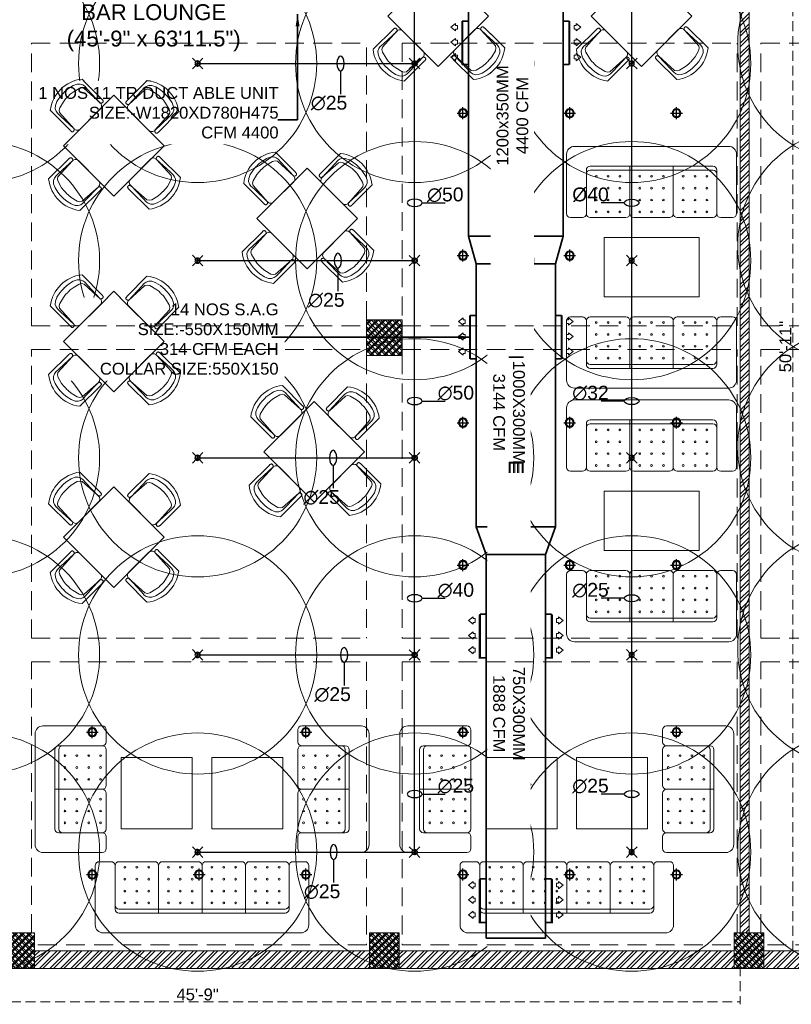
# Model space of a CAD drawing. Header units: inches. Extents: x 105152 to 158499, y 12149 to 30915.
# Tile 144 of 256: x 126366 to 126756, y 20636 to 21134. Entities that reach past the tile are written whole.
import ezdxf

# ---------------------------------------------------------------- set-up
doc = ezdxf.new("R2010")
doc.units = ezdxf.units.IN
doc.header["$MEASUREMENT"] = 0
doc.header["$PDMODE"] = 34
doc.linetypes.add('HIDDEN', pattern=[0.375, 0.25, -0.125])
doc.layers.add('15w led', color=7, linetype='Continuous', true_color=0xe600e6)
for name, color, linetype, lineweight in [('AC DUCT', 5, 'Continuous', 35), ('AR - PLAN', 251, 'Continuous', 5), ('BEAM', 173, 'Continuous', 5), ('COVERAGE ', 251, 'Continuous', 5), ('FIRE', 1, 'Continuous', 25), ('FIRE TEXT', 7, 'Continuous', 25), ('HVAC SERVICE', 1, 'Continuous', 35), ('HVAC TEXT PP', 104, 'Continuous', 20), ('PD_BRICK WALL_115', 134, 'Continuous', 30), ('PD_COLUMN', 2, 'Continuous', 60), ('PD_FURNITURE_LOOSE', 20, 'Continuous', 18), ('PD_HATCH', 45, 'Continuous', 9), ('SAG', 140, 'Continuous', 20), ('SH-SPRINKLAR', 1, 'Continuous', 0)]:
    doc.layers.add(name, color=color, linetype=linetype, lineweight=lineweight)
for name, color, linetype in [('PD_025_TEXT', 61, 'Continuous'), ('PD_DIMENSION', 101, 'Continuous'), ('PD_LIGHTING', 23, 'Continuous'), ('PP-SPRINKLER', 1, 'Continuous')]:
    doc.layers.add(name, color=color, linetype=linetype)
doc.styles.get("Standard").update_dxf_attribs({"font": 'arial.ttf', "height": 6})
doc.styles.add('style1', font='arial.ttf', dxfattribs={"height": 500})
doc.styles.add('text Ht 200mm', font='arial.ttf')
doc.dimstyles.new('ISO-10', dxfattribs={"dimtxt": 6, "dimasz": 0.5, "dimexe": 1.25, "dimexo": 0.625, "dimtad": 1, "dimtoh": 1, "dimdec": 1, "dimlunit": 4, "dimtxsty": 'Standard', "dimblk": 'ARCHTICK', "dimcen": 2.5, "dimclrt": 3, "dimadec": 0, "dimazin": 0, "dimtfac": 1, "dimtdec": 1, "dimtmove": 1, "dimatfit": 3, "dimfxl": 1, "dimarcsym": 0})
pattern_1 = [(45, (144327.2833, 25769.4912), (-1.767766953, 1.767766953), []), (135, (144327.2833, 25769.4912), (-1.767766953, -1.767766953), [])]

# ---------------------------------------------------------------- blocks, each defined once
blk = doc.blocks.new('PP-CEILING PENDANT')
at = {"layer": 'COVERAGE ', "color": 8, "lineweight": 5}
blk.add_circle((0, 0), 1700, dxfattribs=at)
at = {"layer": 'SH-SPRINKLAR', "lineweight": -3}
for p, q in [((-17, 17), (-76, 76)), ((-24, 1), (-37, 4)), ((-24, 0), (-37, -3)), ((-17, 17), (-29, 24)), ((-17, 17), (-24, 29)), ((0, 24), (-3, 37)), ((-1, 9), (-1, 24)), ((1, 24), (4, 37)), ((1, 9), (1, 24)), ((17, 17), (75, 75)), ((17, 17), (24, 29)), ((18, 16), (29, 24)), ((24, 0), (37, 3)), ((-18, -16), (-76, -75)), ((-18, -16), (-29, -23)), ((-17, -17), (-25, -28)), ((-2, -24), (-4, -37)), ((-1, -24), (-1, -9)), ((-1, -24), (2, -37)), ((1, -24), (1, -9)), ((16, -18), (23, -30)), ((16, -18), (75, -76)), ((17, -17), (28, -25)), ((24, -1), (37, -4))]:
    blk.add_line(p, q, dxfattribs=at)
for centre, major_axis, start_param, end_param in [((0, 0), (26.5, 26.5), 1.657505, 2.255676), ((0, 0), (-26.5, 26.5), 5.588406, 6.189787), ((0, 0), (0.02, 8.87), 5.497787, 11.780972), ((0, 0), (0.02, 6.56), 5.497787, 11.780972), ((0, 23), (1.12, 1.12), 5.863873, 8.273293), ((0, 0), (-26.5, 26.5), 4.798644, 5.40368), ((0, 0), (26.5, 26.5), 5.57395, 6.180955), ((0, 0), (-26.5, 26.5), 0.862204, 1.45951), ((0, 0), (-26.5, 26.5), 1.637496, 2.236801), ((0, -23), (1.12, 1.12), 2.722281, 5.131701), ((0, 0), (-26.5, 26.5), 2.418515, 3.021492), ((0, 0), (26.5, 26.5), 4.778634, 5.384791)]:
    blk.add_ellipse(centre, major_axis=major_axis, ratio=1, start_param=start_param, end_param=end_param, dxfattribs=at)
blk = doc.blocks.new('PP-SP ARROW')
at = {"color": 3}
blk.add_line((-31.5, 0), (-128.7, 0), dxfattribs=at)
blk.add_ellipse((0, 0), major_axis=(-31.5, 0), ratio=0.476486, dxfattribs=at)
blk = doc.blocks.new('_ArchTick')
at = {"color": 0, "linetype": 'ByBlock', "const_width": 0.15}
blk.add_lwpolyline([(-0.5, -0.5), (0.5, 0.5)], dxfattribs=at)
blk = doc.blocks.new('zw$AA05')
at = {"layer": 'SAG'}
for p, q in [((-2.44, 0), (-1.23, 1.03)), ((-2.44, 0), (-1.23, -1.03)), ((-1.23, 1.03), (-1.23, 0.5)), ((-1.23, 0.5), (0, 0.5)), ((0, 0.5), (0, 0)), ((0, -0.5), (0, 0)), ((-1.23, -1.03), (-1.23, -0.5)), ((-1.23, -0.5), (0, -0.5))]:
    blk.add_line(p, q, dxfattribs=at)
blk = doc.blocks.new('zw$8A54')
at = {"layer": 'SAG'}
h = blk.add_hatch(color=256, dxfattribs=at)
h.dxf.hatch_style = 1
h.paths.add_polyline_path([(-4.13, 11.5), (-4.13, -11.5), (2.87, -11.5), (2.87, 11.5)])
h.paths.add_polyline_path([(-3.63, 11), (-3.63, -11), (2.37, -11), (2.37, 11)], flags=16)
h = blk.add_hatch(color=256, dxfattribs=at)
h.dxf.hatch_style = 1
h.paths.add_polyline_path([(-0.01, -11), (-0.01, 11), (0.74, 11), (0.74, -11)])
h.paths.add_polyline_path([(-2.01, -11), (-2.01, 11), (-1.25, 11), (-1.25, -11)])
h = blk.add_hatch(color=256, dxfattribs=at)
h.dxf.hatch_style = 1
h.paths.add_polyline_path([(-7.91, 0.6), (-6.1, -0.94), (-6.1, -0.14), (-4.26, -0.14), (-4.26, 0.6), (-4.26, 1.35), (-6.1, 1.35), (-6.1, 2.14)])
h = blk.add_hatch(color=256, dxfattribs=at)
h.dxf.hatch_style = 1
h.paths.add_polyline_path([(3.13, 1.35), (3.13, 0.6), (3.13, -0.14), (4.97, -0.14), (4.97, -0.94), (6.78, 0.6), (4.97, 2.14), (4.97, 1.35)])
at = {"color": 1}
for points in [[(-4.13, 11.5), (2.87, 11.5), (2.87, -11.5), (-4.13, -11.5)], [(2.37, -11), (-3.63, -11), (-3.63, 11), (2.37, 11)], [(-2.01, 11), (-1.25, 11), (-1.25, -11), (-2.01, -11)], [(0.74, 11), (0, 11), (0, -11), (0.74, -11)]]:
    blk.add_lwpolyline(points, close=True, dxfattribs=at)
for points in [[(-2.01, 11), (-1.25, 11), (-1.25, -11), (-2.01, -11)], [(-0.01, 11), (0.74, 11), (0.74, -11), (-0.01, -11)]]:
    blk.add_lwpolyline(points, close=True)
at = {"layer": 'SAG'}
for points in [[(-4.13, 11.5), (2.87, 11.5), (2.87, -11.5), (-4.13, -11.5)], [(-3.63, 11), (2.37, 11), (2.37, -11), (-3.63, -11)]]:
    blk.add_lwpolyline(points, close=True, dxfattribs=at)
for points in [[(-2.12, -11), (-3.63, -11), (-3.63, 11), (-2.12, 11)], [(-1.22, 11), (0, 11)], [(1.1, 11), (2.37, 11), (2.37, -11), (1.1, -11)], [(0, -11), (-1.22, -11)]]:
    blk.add_lwpolyline(points, dxfattribs=at)
at = {"layer": 'SAG', "yscale": 1.5, "zscale": 1.5}
for p, xscale in [((-4.26, 0.6), 1.5), ((3.13, 0.6), -1.5)]:
    blk.add_blockref('zw$AA05', p, dxfattribs=dict(at, xscale=xscale))
blk = doc.blocks.new('zw$C36')
at = {"layer": 'SAG'}
for p, q in [((-2.24, 0), (-0.7, 1.24)), ((-2.24, 0), (-0.7, -1.24)), ((-2.24, 0), (-0.7, -1.24)), ((-0.7, 1.24), (-0.7, 0.65)), ((-0.7, 0.65), (0, 0.65)), ((0, 0.65), (0, 0)), ((0, -0.65), (0, 0)), ((-0.7, -1.24), (-0.7, -0.65)), ((-0.7, -0.65), (0, -0.65))]:
    blk.add_line(p, q, dxfattribs=at)
blk = doc.blocks.new('ight 18w')
at = {"lineweight": 25}
for p, q in [((6, 0), (-6, 0)), ((0, 6), (0, -6))]:
    blk.add_line(p, q, dxfattribs=at)
for radius in [4.5, 3.75]:
    blk.add_circle((0, 0), radius, dxfattribs=at)
blk = doc.blocks.new('FF. ELE')
at = {"layer": '15w led', "color": 2, "xscale": -0.5, "yscale": 0.5, "zscale": 0.5, "rotation": 89.99999999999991}
for p in [(387.75, 402.5), (441.75, 402.5), (495.75, 402.5), (387.75, 330.5), (441.75, 330.5), (387.75, 246), (441.75, 246), (495.75, 246), (387.75, 174), (441.75, 174), (495.75, 174), (200.25, 89.5), (308.25, 89.5), (387.75, 89.5), (495.75, 89.5), (200.25, 17.5), (254.25, 17.5), (308.25, 17.5), (387.75, 17.5), (441.75, 17.5), (495.75, 17.5)]:
    blk.add_blockref('ight 18w', p, dxfattribs=at)
blk = doc.blocks.new('ghfhgfh')
at = {"color": 251, "lineweight": 5}
for p, q in [((133107.64, 19586.52), (133207.64, 19586.52)), ((133103.64, 19552.52), (133103.64, 19582.52)), ((133211.64, 19582.52), (133211.64, 19552.52)), ((133211.64, 19582.52), (133211.64, 19552.52)), ((133113.64, 19552.52), (133113.64, 19574.52)), ((133199.64, 19576.52), (133115.64, 19576.52)), ((133115.64, 19574.52), (133199.64, 19574.52)), ((133135.64, 19576.52), (133135.64, 19552.52)), ((133157.64, 19576.52), (133157.64, 19552.52)), ((133179.64, 19576.52), (133179.64, 19552.52)), ((133201.64, 19574.52), (133201.64, 19552.52)), ((133111.64, 19550.52), (133105.64, 19550.52)), ((133133.64, 19550.52), (133115.64, 19550.52)), ((133155.64, 19550.52), (133137.64, 19550.52)), ((133159.64, 19550.52), (133177.64, 19550.52)), ((133181.64, 19550.52), (133199.64, 19550.52)), ((133203.64, 19550.52), (133209.64, 19550.52))]:
    blk.add_line(p, q, dxfattribs=at)
for centre in [(133118.64, 19571.38), (133124.64, 19571.38), (133130.64, 19571.38), (133140.64, 19571.38), (133146.64, 19571.38), (133152.64, 19571.38), (133162.64, 19571.38), (133168.64, 19571.38), (133174.64, 19571.38), (133184.64, 19571.38), (133190.64, 19571.38), (133196.64, 19571.38), (133118.64, 19565.38), (133124.64, 19565.38), (133130.64, 19565.38), (133140.64, 19565.38), (133146.64, 19565.38), (133152.64, 19565.38), (133162.64, 19565.38), (133168.64, 19565.38), (133174.64, 19565.38), (133184.64, 19565.38), (133190.64, 19565.38), (133196.64, 19565.38), (133118.64, 19559.38), (133124.64, 19559.38), (133130.64, 19559.38), (133140.64, 19559.38), (133146.64, 19559.38), (133152.64, 19559.38), (133162.64, 19559.38), (133168.64, 19559.38), (133174.64, 19559.38), (133184.64, 19559.38), (133190.64, 19559.38), (133196.64, 19559.38), (133118.64, 19553.38), (133124.64, 19553.38), (133130.64, 19553.38), (133140.64, 19553.38), (133146.64, 19553.38), (133152.64, 19553.38), (133162.64, 19553.38), (133168.64, 19553.38), (133174.64, 19553.38), (133184.64, 19553.38), (133190.64, 19553.38), (133196.64, 19553.38)]:
    blk.add_circle(centre, 0.442, dxfattribs=at)
for centre, radius, start, end in [((133107.64, 19582.52), 4, 90, 180), ((133207.64, 19582.52), 4, 0, 90), ((133115.64, 19574.52), 2, 90, 180), ((133115.64, 19572.52), 2, 90, 180), ((133199.64, 19574.52), 2, 0, 90), ((133199.64, 19572.52), 2, 0, 90), ((133105.64, 19552.52), 2, 180, 270), ((133111.64, 19552.52), 2, 270, 0), ((133115.64, 19552.52), 2, 180, 270), ((133133.64, 19552.52), 2, 270, 0), ((133137.64, 19552.52), 2, 180, 270), ((133155.64, 19552.52), 2, 270, 0), ((133159.64, 19552.52), 2, 180, 270), ((133177.64, 19552.52), 2, 270, 0), ((133181.64, 19552.52), 2, 180, 270), ((133199.64, 19552.52), 2, 270, 0), ((133203.64, 19552.52), 2, 180, 270), ((133209.64, 19552.52), 2, 270, 0)]:
    blk.add_arc(centre, radius, start, end, dxfattribs=at)
blk = doc.blocks.new('A$C545F11F4')
at = {"color": 251, "lineweight": 5}
for p, q in [((2, 56), (2, 62)), ((4, 64), (34, 64)), ((38, 60), (38, 4)), ((2, 34), (2, 52)), ((4, 54), (26, 54)), ((26, 52), (26, 12)), ((28, 12), (28, 52)), ((2, 30), (2, 12)), ((28, 32), (4, 32)), ((26, 10), (4, 10)), ((2, 8), (2, 2)), ((34, 0), (4, 0))]:
    blk.add_line(p, q, dxfattribs=at)
for centre in [(4.86, 49), (10.86, 49), (16.86, 49), (22.86, 49), (4.86, 43), (10.86, 43), (16.86, 43), (22.86, 43), (4.86, 37), (10.86, 37), (16.86, 37), (22.86, 37), (4.86, 27), (10.86, 27), (16.86, 27), (22.86, 27), (4.86, 21), (10.86, 21), (16.86, 21), (22.86, 21), (4.86, 15), (10.86, 15), (16.86, 15), (22.86, 15)]:
    blk.add_circle(centre, 0.442, dxfattribs=at)
for centre, radius, start, end in [((4, 62), 2, 90, 180), ((34, 60), 4, 0, 90), ((4, 56), 2, 180, 270), ((4, 52), 2, 90, 180), ((24, 52), 2, 360, 90), ((26, 52), 2, 0, 90), ((4, 34), 2, 180, 270), ((4, 30), 2, 90, 180), ((4, 12), 2, 180, 270), ((4, 8), 2, 90, 180), ((24, 12), 2, 270, 0), ((26, 12), 2, 270, 0), ((4, 2), 2, 180, 270), ((34, 4), 4, 270, 0)]:
    blk.add_arc(centre, radius, start, end, dxfattribs=at)
blk = doc.blocks.new('EDEW')
at = {"color": 251, "lineweight": 5}
for points in [[(-122.75, 83.74), (-86.75, 83.74), (-86.75, 47.74), (-122.75, 47.74)], [(-40.92, 83.74), (-76.92, 83.74), (-76.92, 47.74), (-40.92, 47.74)]]:
    blk.add_lwpolyline(points, close=True, dxfattribs=at)
at = {"color": 251, "xscale": -1}
blk.add_blockref('A$C545F11F4', (-128.3, 35.76), dxfattribs=at)
at = {"color": 251}
blk.add_blockref('A$C545F11F4', (-35.37, 35.76), dxfattribs=at)
at = {"color": 251, "xscale": -1, "rotation": 180}
blk.add_blockref('ghfhgfh', (-133239.47, 19581.66), dxfattribs=at)
blk = doc.blocks.new('A$C57124B3B')
at = {"color": 251, "lineweight": 5}
for p, q in [((46, 504), (46, 109)), ((665, 109), (665, 506))]:
    blk.add_line(p, q, dxfattribs=at)
blk.add_lwpolyline([(353, 144), (310, 144), (260, 151), (165, 175), (136, 193), (116, 221), (100, 522, -0.429937), (157, 583), (553, 583, -0.429937), (610, 522), (594, 221), (575, 193), (545, 175), (450, 151), (401, 144), (357, 144)], format="xyb", dxfattribs=at)
for points in [[(100, 525), (95, 530), (90, 534), (86, 537), (82, 539), (78, 541), (75, 542), (71, 542), (68, 542), (66, 541), (63, 541), (61, 540), (59, 539), (57, 538), (55, 537), (54, 535), (52, 534), (51, 532), (50, 529), (49, 526), (48, 522), (47, 516), (46, 509), (46, 506)], [(100, 525), (92, 265), (90, 207), (95, 175), (111, 140), (143, 111), (197, 86), (269, 70), (318, 65), (357, 65)], [(610, 525), (619, 265), (621, 207), (615, 175), (599, 140), (568, 111), (513, 86), (441, 70), (392, 65), (354, 65)], [(610, 525), (615, 530), (620, 534), (624, 537), (629, 539), (632, 541), (636, 542), (639, 542), (642, 542), (645, 541), (647, 541), (650, 540), (652, 539), (653, 538), (655, 537), (657, 535), (658, 534), (659, 532), (660, 529), (662, 526), (663, 522), (664, 516), (664, 509), (665, 506)]]:
    blk.add_lwpolyline(points, dxfattribs=at)
blk.add_arc((355, 499), 498, 231.563, 308.437, dxfattribs=at)
blk = doc.blocks.new('5T2G3')
at = {"color": 251, "lineweight": 5}
blk.add_lwpolyline([(-65.1, 22.42), (-29.1, 22.42), (-29.1, 58.42), (-65.1, 58.42)], close=True, dxfattribs=at)
at = {"color": 251, "extrusion": (0, 0, -1), "yscale": 0.03640297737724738, "zscale": -0.03640297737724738}
for p, xscale, rotation in [((58.84, 79.7), 0.03640297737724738, 180.3099349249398), ((86.38, 27.68), 0.03640297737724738, 90.30993492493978), ((7.82, 27.68), -0.03640297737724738, 269.6900650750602), ((58.84, 1.14), -0.03640297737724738, 359.6900650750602)]:
    blk.add_blockref('A$C57124B3B', p, dxfattribs=dict(at, xscale=xscale, rotation=rotation))
blk = doc.blocks.new('3SEATER445')
at = {"color": 251, "lineweight": 5}
for p, q in [((-31.85, 36), (-37.85, 36)), ((-9.85, 36), (-27.85, 36)), ((-5.85, 36), (12.15, 36)), ((16.15, 36), (34.15, 36)), ((38.15, 36), (44.15, 36)), ((-39.85, 4), (-39.85, 34)), ((-29.85, 12), (-29.85, 34)), ((-7.85, 10), (-7.85, 34)), ((14.15, 10), (14.15, 34)), ((36.15, 34), (36.15, 12)), ((46.15, 34), (46.15, 4)), ((34.15, 12), (-27.85, 12)), ((-27.85, 10), (34.15, 10)), ((42.15, 0), (-35.85, 0))]:
    blk.add_line(p, q, dxfattribs=at)
for centre in [(-24.85, 33.14), (-18.85, 33.14), (-12.85, 33.14), (-2.85, 33.14), (3.15, 33.14), (9.15, 33.14), (19.15, 33.14), (25.15, 33.14), (31.15, 33.14), (-24.85, 27.14), (-18.85, 27.14), (-12.85, 27.14), (-2.85, 27.14), (3.15, 27.14), (9.15, 27.14), (19.15, 27.14), (25.15, 27.14), (31.15, 27.14), (-24.85, 21.14), (-18.85, 21.14), (-12.85, 21.14), (-2.85, 21.14), (3.15, 21.14), (9.15, 21.14), (19.15, 21.14), (25.15, 21.14), (31.15, 21.14), (-24.85, 15.14), (-18.85, 15.14), (-12.85, 15.14), (-2.85, 15.14), (3.15, 15.14), (9.15, 15.14), (19.15, 15.14), (25.15, 15.14), (31.15, 15.14)]:
    blk.add_circle(centre, 0.442, dxfattribs=at)
for centre, radius, start, end in [((-37.85, 34), 2, 90, 180), ((-31.85, 34), 2, 0, 90), ((-27.85, 34), 2, 90, 180), ((-9.85, 34), 2, 0, 90), ((-5.85, 34), 2, 90, 180), ((12.15, 34), 2, 0, 90), ((16.15, 34), 2, 90, 180), ((34.15, 34), 2, 360, 90), ((38.15, 34), 2, 90, 180), ((44.15, 34), 2, 360, 90), ((-27.85, 14), 2, 180, 270), ((-27.85, 12), 2, 180, 270), ((34.15, 14), 2, 270, 0), ((34.15, 12), 2, 270, 0), ((-35.85, 4), 4, 180, 270), ((42.15, 4), 4, 270, 360)]:
    blk.add_arc(centre, radius, start, end, dxfattribs=at)
blk = doc.blocks.new('*D641')
at = {"layer": 'Defpoints', "color": 0}
for p in [(-558, -930), (-1107, -939), (-558, -964.87)]:
    blk.add_point(p, dxfattribs=at)
at = {"layer": 'PD_DIMENSION', "color": 0, "linetype": 'HIDDEN', "lineweight": -2, "ltscale": 20}
for p, q in [((-1107, -939.62), (-1107, -966.12)), ((-558, -939.47), (-558, -966.12)), ((-1107, -964.87), (-558, -964.87))]:
    blk.add_line(p, q, dxfattribs=at)
at = {"layer": 'PD_DIMENSION', "color": 0, "lineweight": -2, "xscale": 0.5, "yscale": 0.5, "zscale": 0.5, "rotation": 180}
blk.add_blockref('_ArchTick', (-1107, -964.87), dxfattribs=at)
at = {"layer": 'PD_DIMENSION', "color": 0, "lineweight": -2, "xscale": 0.5, "yscale": 0.5, "zscale": 0.5}
blk.add_blockref('_ArchTick', (-558, -964.87), dxfattribs=at)
at = {"layer": 'PD_DIMENSION', "color": 3, "lineweight": 5, "insert": (-832.5, -961.18), "char_height": 6, "attachment_point": 5}
blk.add_mtext('45\'-9"', dxfattribs=at)
blk = doc.blocks.new('*D644')
at = {"layer": 'Defpoints', "color": 0}
for p in [(-531.45, -328), (-530.19, -328), (-561, -939)]:
    blk.add_point(p, dxfattribs=at)
at = {"layer": 'PD_DIMENSION', "color": 0, "linetype": 'HIDDEN', "lineweight": -2, "ltscale": 20}
for p, q in [((-530.81, -328), (-532.7, -328)), ((-531.45, -939), (-531.45, -328)), ((-556.85, -939), (-530.2, -939))]:
    blk.add_line(p, q, dxfattribs=at)
at = {"layer": 'PD_DIMENSION', "color": 0, "lineweight": -2, "xscale": 0.5, "yscale": 0.5, "zscale": 0.5}
for p, rotation in [((-531.45, -328), 90), ((-531.45, -939), 270)]:
    blk.add_blockref('_ArchTick', p, dxfattribs=dict(at, rotation=rotation))
at = {"layer": 'PD_DIMENSION', "color": 3, "lineweight": 5, "insert": (-535.14, -633.5), "char_height": 6, "attachment_point": 5, "rotation": 90}
blk.add_mtext('50\'-11"', dxfattribs=at)
blk = doc.blocks.new('columns2')
at = {"layer": 'PD_HATCH', "lineweight": 5}
h = blk.add_hatch(dxfattribs=at)
h.set_pattern_fill('ANSI37', color=173, scale=20)
h.paths.add_polyline_path([(387, -250), (387, -268), (369, -268), (369, -250)])
h.paths.add_polyline_path([(18, 0), (18, -15), (0, -15), (0, 0)])
h.paths.add_polyline_path([(18, -828), (18, -813), (0, -813), (0, -828)])
h.paths.add_polyline_path([(201, -870), (186, -870), (186, -888), (201, -888)])
h.paths.add_polyline_path([(570, -870), (555, -870), (555, -888), (570, -888)])
h.paths.add_polyline_path([(754.5, -870), (739.5, -870), (739.5, -888), (754.5, -888)])
h.paths.add_polyline_path([(934.5, -870), (919.5, -870), (919.5, -888), (934.5, -888)])
h.paths.add_polyline_path([(385.5, -870), (370.5, -870), (370.5, -888), (385.5, -888)])
h.paths.add_polyline_path([(201, 42), (186, 42), (186, 60), (201, 60)])
h.paths.add_polyline_path([(387, -578), (387, -560), (369, -560), (369, -578)])
h.paths.add_polyline_path([(1116, -731.5), (1116, -716.5), (1098, -716.5), (1098, -731.5)])
h.paths.add_polyline_path([(1116, -111.5), (1116, -96.5), (1098, -96.5), (1098, -111.5)])
h.paths.add_polyline_path([(1116, -561.5), (1116, -576.5), (1098, -576.5), (1098, -561.5)])
h.paths.add_polyline_path([(1116, -251.5), (1116, -266.5), (1098, -266.5), (1098, -251.5)])
h.paths.add_polyline_path([(0, -731.5), (0, -716.5), (18, -716.5), (18, -731.5)])
h.paths.add_polyline_path([(0, -111.5), (0, -96.5), (18, -96.5), (18, -111.5)])
h.paths.add_polyline_path([(0, -406.5), (0, -421.5), (18, -421.5), (18, -406.5)])
h.paths.add_polyline_path([(0, -561.5), (0, -576.5), (18, -576.5), (18, -561.5)])
h.paths.add_polyline_path([(0, -251.5), (0, -266.5), (18, -266.5), (18, -251.5)])
h.paths.add_polyline_path([(993, -111.5), (993, -99.5), (984, -99.5), (984, -111.5)])
h.paths.add_polyline_path([(993, -189.5), (993, -201.5), (984, -201.5), (984, -189.5)])
h.paths.add_polyline_path([(903, -111.5), (903, -99.5), (912, -99.5), (912, -111.5)])
h.paths.add_polyline_path([(903, -189.5), (903, -201.5), (912, -201.5), (912, -189.5)])
h.paths.add_polyline_path([(75, -870), (60, -870), (60, -888), (75, -888)])
h.paths.add_polyline_path([(1116, -870), (1101, -870), (1101, -888), (1116, -888)])
h.paths.add_polyline_path([(75, 42), (60, 42), (60, 60), (75, 60)])
h.paths.add_polyline_path([(570, 42), (555, 42), (555, 60), (570, 60)])
h.paths.add_polyline_path([(754.5, 42), (739.5, 42), (739.5, 60), (754.5, 60)])
h.paths.add_polyline_path([(934.5, 42), (919.5, 42), (919.5, 60), (934.5, 60)])
h.paths.add_polyline_path([(385.5, 42), (370.5, 42), (370.5, 60), (385.5, 60)])
h.paths.add_polyline_path([(1116, 42), (1101, 42), (1101, 60), (1116, 60)])
h.paths.add_polyline_path([(738, -250), (738, -268), (756, -268), (756, -250)])
h.paths.add_polyline_path([(756, -578), (756, -560), (738, -560), (738, -578)])
at = {"layer": 'PD_COLUMN', "color": 173, "lineweight": 5}
for points in [[(387, -578), (387, -560), (369, -560), (369, -578)], [(201, -870), (186, -870), (186, -888), (201, -888)], [(385.5, -870), (370.5, -870), (370.5, -888), (385.5, -888)], [(570, -870), (555, -870), (555, -888), (570, -888)]]:
    blk.add_lwpolyline(points, close=True, dxfattribs=at)
at = {"layer": 'PD_HATCH', "color": 173, "linetype": 'HIDDEN', "lineweight": 5, "ltscale": 38}
for p, q in [((199.5, -563), (199.5, -420)), ((199.5, -420), (369, -420)), ((369, -560), (369, -420)), ((387, -420), (556.5, -420)), ((387, -420), (387, -560)), ((556.5, -563), (556.5, -420)), ((568.5, -563), (568.5, -420)), ((568.5, -420), (738, -420)), ((199.5, -563), (369, -563)), ((387, -563), (556.5, -563)), ((568.5, -563), (738, -563)), ((199.5, -721), (199.5, -575)), ((199.5, -575), (369, -575)), ((387, -575), (556.5, -575)), ((556.5, -721), (556.5, -575)), ((568.5, -721), (568.5, -575)), ((568.5, -575), (738, -575)), ((369, -578), (369, -721)), ((387, -578), (387, -721)), ((199.5, -721), (369, -721)), ((387, -721), (556.5, -721)), ((568.5, -721), (738, -721)), ((199.5, -870), (199.5, -733)), ((199.5, -733), (369, -733)), ((369, -733), (369, -876)), ((387, -733), (556.5, -733)), ((387, -733), (387, -876)), ((556.5, -870), (556.5, -733)), ((568.5, -870), (568.5, -733)), ((568.5, -733), (738, -733)), ((369, -876), (201, -876)), ((387, -876), (555, -876)), ((738, -876), (570, -876)), ((370.5, -888), (201, -888)), ((385.5, -888), (555, -888)), ((739.5, -888), (570, -888))]:
    blk.add_line(p, q, dxfattribs=at)
blk = doc.blocks.new('HVAC SERVICE')
at = {"layer": 'AC DUCT'}
for p, q in [((420.55, -460.79), (420.55, -577.64)), ((468.37, -460.12), (468.44, -577.62)), ((420.55, -468.91), (417.41, -468.91)), ((417.41, -490.91), (417.41, -468.91)), ((420.55, -468.91), (420.55, -490.91)), ((468.38, -468.91), (471.52, -468.91)), ((468.38, -468.91), (468.38, -490.91)), ((471.52, -490.91), (471.52, -468.91)), ((417.41, -490.91), (420.55, -490.91)), ((471.52, -490.91), (468.38, -490.91)), ((424.5, -591.63), (420.55, -577.64)), ((464.5, -591.62), (468.44, -577.62)), ((424.5, -591.63), (424.5, -724.68)), ((464.5, -591.63), (464.5, -724.68)), ((424.5, -617.77), (421.35, -617.77)), ((421.35, -639.77), (421.35, -617.77)), ((424.5, -617.77), (424.5, -639.77)), ((464.5, -617.77), (467.64, -617.77)), ((464.5, -617.77), (464.5, -639.77)), ((467.64, -639.77), (467.64, -617.77)), ((421.35, -639.77), (424.5, -639.77)), ((467.64, -639.77), (464.5, -639.77)), ((459.5, -738.68), (464.5, -724.68)), ((459.5, -738.68), (459.5, -932.65)), ((426.06, -769.29), (426.06, -791.29)), ((426.41, -790.89), (426.41, -768.89)), ((459.44, -768.89), (462.59, -768.89)), ((459.44, -768.89), (459.44, -790.89)), ((462.59, -790.89), (462.59, -768.89)), ((462.93, -769.29), (462.93, -791.29)), ((462.59, -790.89), (459.44, -790.89)), ((426.06, -903.07), (426.06, -925.07)), ((426.41, -924.67), (426.41, -902.67)), ((459.44, -902.67), (462.59, -902.67)), ((459.44, -902.67), (459.44, -924.67)), ((462.59, -924.67), (462.59, -902.67)), ((462.93, -903.07), (462.93, -925.07)), ((462.59, -924.67), (459.44, -924.67))]:
    blk.add_line(p, q, dxfattribs=at)
at = {"layer": 'SAG', "const_width": 1}
for points in [[(417.41, -490.91), (417.41, -468.91)], [(471.52, -490.91), (471.52, -468.91)], [(421.35, -639.77), (421.35, -617.77)], [(467.64, -639.77), (467.64, -617.77)], [(426.41, -790.89), (426.41, -768.89)], [(462.59, -790.89), (462.59, -768.89)], [(426.41, -924.67), (426.41, -902.67)], [(462.59, -924.67), (462.59, -902.67)]]:
    blk.add_lwpolyline(points, dxfattribs=at)
at = {"layer": 'SAG'}
for p in [(444.75, -475.47), (445.28, -551.5), (445.47, -855.5)]:
    blk.add_blockref('zw$8A54', p, dxfattribs=at)
at = {"layer": 'SAG', "yscale": 1.5, "zscale": 1.5}
for p, xscale in [((414.93, -472.04), 1.5), ((474, -472.04), -1.5), ((414.93, -479.59), 1.5), ((474, -479.59), -1.5), ((414.93, -487.1), 1.5), ((474, -487.1), -1.5), ((418.87, -620.9), 1.5), ((470.12, -620.9), -1.5), ((418.87, -628.45), 1.5), ((470.12, -628.45), -1.5), ((418.87, -635.96), 1.5), ((470.12, -635.96), -1.5), ((423.92, -772.02), 1.5), ((465.07, -772.02), -1.5), ((423.92, -779.57), 1.5), ((465.07, -779.57), -1.5), ((423.92, -787.08), 1.5), ((465.07, -787.08), -1.5), ((423.92, -905.8), 1.5), ((465.07, -905.8), -1.5), ((423.92, -913.35), 1.5), ((465.07, -913.35), -1.5), ((423.92, -920.86), 1.5), ((465.07, -920.86), -1.5)]:
    blk.add_blockref('zw$C36', p, dxfattribs=dict(at, xscale=xscale))
at = {"layer": 'HVAC TEXT PP', "char_height": 6, "width": 237.4875, "attachment_point": 1, "bg_fill": 2}
for s, insert in [('\\pxqr;1 NOS 11 TR DUCT ABLE UNIT \\PSIZE:-W1820XD780H475\\PCFM 4400 ', (86.98, -502.24)), ('\\pxqr;14 NOS S.A.G\\PSIZE:-550X150MM\\P314 CFM EACH\\PCOLLAR SIZE:550X150 ', (86.98, -611.71))]:
    blk.add_mtext(s, dxfattribs=dict(at, insert=insert))
at = {"layer": 'HVAC TEXT PP', "insert": (449.04, -548.04), "char_height": 6, "width": 237.4875, "attachment_point": 1, "rotation": 270, "bg_fill": 2}
blk.add_mtext('\\pxqc;1000X300MM\\P3144 CFM ', dxfattribs=at)
at = {"layer": 'HVAC TEXT PP'}
for points in [[(334.08, -465.49), (334.08, -518.82), (324.11, -518.82)], [(421.35, -628.77), (321.02, -628.77)]]:
    blk.add_leader(points, dimstyle='ISO-10', override={"dimasz": 6, "dimtad": 0}, dxfattribs=at)
at = {"layer": 'AC DUCT'}
for p, q in [((420.55, -577.64), (468.44, -577.62)), ((424.5, -591.63), (464.5, -591.62)), ((424.5, -724.68), (464.5, -724.68))]:
    blk.add_line(p, q, dxfattribs=at)
at = {"layer": 'SAG'}
for p in [(445.28, -627.5), (445.28, -703.5), (444.75, -779.5)]:
    blk.add_blockref('zw$8A54', p, dxfattribs=at)
at = {"layer": 'HVAC TEXT PP', "char_height": 6, "width": 237.4875, "attachment_point": 1, "bg_fill": 2}
for s, insert, rotation in [('\\pxqc;1200x350MM\\P4400 CFM ', (434.74, -635.41), 90), ('\\pxqc;750X300MM\\P1888 CFM ', (449.04, -700.48), 270)]:
    blk.add_mtext(s, dxfattribs=dict(at, insert=insert, rotation=rotation))
at = {"layer": 'AC DUCT'}
for p, q in [((429.5, -738.68), (424.5, -724.68)), ((429.5, -738.68), (429.5, -932.65)), ((429.5, -738.68), (459.5, -738.68)), ((429.55, -768.89), (426.41, -768.89)), ((429.55, -768.89), (429.55, -790.89)), ((426.41, -790.89), (429.55, -790.89)), ((429.55, -902.67), (426.41, -902.67)), ((429.55, -902.67), (429.55, -924.67)), ((426.41, -924.67), (429.55, -924.67)), ((429.5, -932.65), (459.5, -932.65))]:
    blk.add_line(p, q, dxfattribs=at)
blk = doc.blocks.new('FIRST FLOOR PLAN 0')
at = {"layer": 'PD_HATCH', "lineweight": 5}
h = blk.add_hatch(dxfattribs=at)
h.set_pattern_fill('ANSI32', color=251, scale=10)
h.set_pattern_definition([(45, (-1110.15, -834.2493), (-2.65165, 2.65165), []), (45, (-1108.3824, -834.2493), (-2.65165, 2.65165), [])])
h.paths.add_polyline_path([(-1107, -791.5), (-1116, -791.5), (-1116, -873), (-1107, -873)])
h.paths.add_polyline_path([(-745.5, -939), (-915, -939), (-915, -948), (-745.5, -948)])
h.paths.add_polyline_path([(-561, -939), (-730.5, -939), (-730.5, -948), (-561, -948)])
h.paths.add_polyline_path([(-1107, -75), (-1116, -75), (-1116, -156.5), (-1107, -156.5)])
h.paths.add_polyline_path([(-1107, -171.5), (-1116, -171.5), (-1116, -311.5), (-1107, -311.5)])
h.paths.add_polyline_path([(-1107, -326.5), (-1116, -326.5), (-1116, -466.5), (-1107, -466.5)])
h.paths.add_polyline_path([(-1107, -481.5), (-1116, -481.5), (-1116, -621.5), (-1107, -621.5)])
h.paths.add_polyline_path([(-1107, -636.5), (-1116, -636.5), (-1116, -776.5), (-1107, -776.5)])
h.paths.add_polyline_path([(-15, 0), (-181.5, 0), (-181.5, -9), (-15, -9)])
h.paths.add_polyline_path([(-196.5, 0), (-361.5, 0), (-361.5, -9), (-196.5, -9)])
h.paths.add_polyline_path([(-376.5, 0), (-546, 0), (-546, -9), (-376.5, -9)])
h.paths.add_polyline_path([(-561, 0), (-730.5, 0), (-730.5, -9), (-561, -9)])
h.paths.add_polyline_path([(-930, 0), (-1041, 0), (-1041, -9), (-930, -9)])
h.paths.add_polyline_path([(-1056, 0), (-1116, 0), (-1116, -60), (-1107, -60), (-1107, -9), (-1056, -9)])
h.paths.add_polyline_path([(-1107, -888), (-1116, -888), (-1116, -948), (-1056, -948), (-1056, -939), (-1107, -939)])
h.paths.add_polyline_path([(-930, -939), (-1041, -939), (-1041, -948), (-930, -948)])
h.paths.add_polyline_path([(-521.25, -939), (-546, -939), (-546, -948), (-521.25, -948)])
h.paths.add_polyline_path([(-376.5, -939), (-401.25, -939), (-401.25, -948), (-376.5, -948)])
h.paths.add_polyline_path([(-339, -939), (-361.5, -939), (-361.5, -948), (-339, -948)])
h.paths.add_polyline_path([(-196.5, -939), (-219, -939), (-219, -948), (-196.5, -948)])
h.paths.add_polyline_path([(-159, -939), (-181.5, -939), (-181.5, -948), (-159, -948)])
h.paths.add_polyline_path([(-15, -939), (-39, -939), (-39, -948), (-15, -948)])
h.paths.add_polyline_path([(0, -930), (-9, -930)])
h.paths.add_polyline_path([(0, -791.5), (-9, -791.5), (-9, -930), (0, -930)])
h.paths.add_polyline_path([(0, -636.5), (-9, -636.5), (-9, -776.5), (0, -776.5)])
h.paths.add_polyline_path([(0, -326.5), (-9, -326.5), (-9, -621.5), (0, -621.5)])
h.paths.add_polyline_path([(0, -18), (-9, -18), (-9, -156.5), (0, -156.5)])
h.paths.add_polyline_path([(-18, -159.5), (-123, -159.5), (-123, -168.5), (-18, -168.5)])
h.paths.add_polyline_path([(-123, -171.5), (-132, -171.5), (-132, -249.5), (-123, -249.5)])
h.paths.add_polyline_path([(-132, -159.5), (-204, -159.5), (-204, -168.5), (-132, -168.5)])
h.paths.add_polyline_path([(-204, -171.5), (-213, -171.5), (-213, -249.5), (-204, -249.5)])
h.paths.add_polyline_path([(-213, -159.5), (-294, -159.5), (-294, -261.5), (-267, -261.5), (-267, -252.5), (-285, -252.5), (-285, -168.5), (-213, -168.5)])
h.paths.add_polyline_path([(-213, -252.5), (-231, -252.5), (-231, -261.5), (-213, -261.5)], flags=17)
h.paths.add_polyline_path([(-186, -252.5), (-204, -252.5), (-204, -261.5), (-186, -261.5)])
h.paths.add_polyline_path([(-132, -252.5), (-150, -252.5), (-150, -261.5), (-132, -261.5)])
h.paths.add_polyline_path([(-123, -261.5), (-132, -261.5), (-132, -324.5), (-123, -324.5)])
h.paths.add_polyline_path([(0, -310.5), (-9, -310.5), (-9, -311.5), (0, -311.5)])
h.paths.add_polyline_path([(0, -171.5), (-9, -171.5), (-9, -190.5), (0, -190.5)])
h.paths.add_polyline_path([(-878.25, -9), (-878.25, 0), (-915, 0), (-915, -9)])
h.paths.add_polyline_path([(-782.25, 0), (-782.25, -9), (-745.5, -9), (-745.5, 0)])
h = blk.add_hatch(dxfattribs=at)
h.set_pattern_fill('ANSI32', color=251, scale=10)
h.set_pattern_definition([(45, (-134142.243, -19588.7534), (-2.65165043, 2.65165043), []), (45, (-134140.475, -19588.7534), (-2.65165043, 2.65165043), [])])
h.paths.add_polyline_path([(-553.5, -397.88), (-747, -397.88), (-747, -402.88), (-709.05, -402.88), (-558, -402.88), (-558, -930), (-553.5, -930), (-553.5, -402.88)])
h = blk.add_hatch(dxfattribs=at)
h.set_pattern_fill('ANSI37', color=251, scale=20)
h.set_pattern_definition(pattern_1)
h.paths.add_polyline_path([(-729, -638), (-729, -620), (-747, -620), (-747, -638)])
h = blk.add_hatch(dxfattribs=at)
h.set_pattern_fill('ANSI37', color=251, scale=20)
h.set_pattern_definition(pattern_1)
h.paths.add_polyline_path([(-915, -948), (-930, -948), (-930, -930), (-915, -930)])
h = blk.add_hatch(dxfattribs=at)
h.set_pattern_fill('ANSI37', color=251, scale=20)
h.set_pattern_definition(pattern_1)
h.paths.add_polyline_path([(-730.5, -948), (-745.5, -948), (-745.5, -930), (-730.5, -930)])
h = blk.add_hatch(dxfattribs=at)
h.set_pattern_fill('ANSI37', color=251, scale=20)
h.set_pattern_definition(pattern_1)
h.paths.add_polyline_path([(-546, -948), (-561, -948), (-561, -930), (-546, -930)])
at = {"layer": 'PD_BRICK WALL_115', "color": 251, "lineweight": 5}
for p, q in [((-553.5, -503.27), (-553.5, -458.54)), ((-915, -939), (-745.5, -939)), ((-561, -939), (-730.5, -939)), ((-546, -939), (-521.25, -939)), ((-745.5, -948), (-915, -948)), ((-561, -948), (-730.5, -948)), ((-546, -948), (-521.25, -948))]:
    blk.add_line(p, q, dxfattribs=at)
blk.add_lwpolyline([(-558, -402.88), (-558, -930), (-553.5, -930), (-553.5, -402.88)], dxfattribs=at)
at = {"layer": 'PD_COLUMN', "color": 251, "lineweight": 5}
for points in [[(-729, -638), (-729, -620), (-747, -620), (-747, -638)], [(-729, -638), (-729, -620), (-747, -620), (-747, -638)], [(-747, -620), (-729, -620), (-729, -638), (-747, -638)], [(-915, -930), (-930, -930), (-930, -948), (-915, -948)], [(-730.5, -930), (-745.5, -930), (-745.5, -948), (-730.5, -948)], [(-546, -930), (-561, -930), (-561, -948), (-546, -948)]]:
    blk.add_lwpolyline(points, close=True, dxfattribs=at)
at = {"layer": 'PD_FURNITURE_LOOSE', "color": 251, "lineweight": 5}
for points in [[(-626.85, -608.4), (-578.85, -608.4), (-578.85, -578.4), (-626.85, -578.4)], [(-626.85, -706.64), (-578.85, -706.64), (-578.85, -736.64), (-626.85, -736.64)]]:
    blk.add_lwpolyline(points, close=True, dxfattribs=at)
at = {"layer": 'PD_FURNITURE_LOOSE', "color": 251, "rotation": 45}
for p in [(-648.89, -461.68), (-546.04, -461.68), (-813, -527.19), (-715.16, -564.07), (-813, -626.15), (-711.58, -682.08)]:
    blk.add_blockref('5T2G3', p, dxfattribs=at)
at = {"layer": 'PD_FURNITURE_LOOSE', "color": 251, "xscale": -1}
for name, p, rotation in [('3SEATER445', (-606, -532.27), 180), ('3SEATER445', (-606, -660.52), 180), ('5T2G3', (-813, -734.56), 134.9999999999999)]:
    blk.add_blockref(name, p, dxfattribs=dict(at, rotation=rotation))
at = {"layer": 'PD_FURNITURE_LOOSE', "color": 251}
for name, p in [('3SEATER445', (-606, -654.52)), ('3SEATER445', (-606, -782.77)), ('EDEW', (-748.42, -925.13)), ('EDEW', (-563.92, -925.13))]:
    blk.add_blockref(name, p, dxfattribs=at)
at = {"layer": 'PD_025_TEXT', "color": 251, "insert": (-936.16, -460.41), "char_height": 8, "width": 162.9076, "attachment_point": 1, "style": 'style1'}
blk.add_mtext('\\pxqc;BAR LOUNGE\\P(45\'-9" x 63\'11.5")', dxfattribs=at)
at = {"layer": 'PD_DIMENSION', "color": 251, "lineweight": 5, "ltscale": 20}
dim = blk.add_linear_dim(base=(-531.45, -328), p1=(-561, -939), p2=(-530.19, -328), angle=90, dimstyle='ISO-10', override={"dimfxl": 25.4, "dimfxlon": 1, "dimarcsym": 1}, dxfattribs=at)
dim.commit()
dim.dimension.update_dxf_attribs({"geometry": '*D644', "text_midpoint": (-535.14, -633.5)})
dim = blk.add_linear_dim(base=(-558, -964.87), p1=(-1107, -939), p2=(-558, -930), dimstyle='ISO-10', override={"dimfxl": 25.4, "dimfxlon": 1, "dimarcsym": 1}, dxfattribs=at)
dim.commit()
dim.dimension.update_dxf_attribs({"geometry": '*D641', "text_midpoint": (-832.5, -961.18)})

msp = doc.modelspace()

# ---------------------------------------------------------------- linework, layer by layer
at = {"layer": 'FIRE'}
for p, q in [((126565.46, 20713.35), (126565.46, 21304.17)), ((126675.26, 20713.35), (126675.26, 21302.53)), ((126455.66, 21112.15), (126565.46, 21112.15)), ((126455.66, 21012.45), (126565.46, 21012.45)), ((126455.66, 20912.75), (126565.46, 20912.75)), ((126455.66, 20813.05), (126565.46, 20813.05)), ((126455.66, 20713.35), (126565.46, 20713.35))]:
    msp.add_line(p, q, dxfattribs=at)

# ---------------------------------------------------------------- block references
at = {"layer": 'FIRE TEXT', "zscale": 0.03999999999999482}
for p, xscale, yscale, rotation in [((126527.97, 21112.15), -0.1199999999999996, 0.1199999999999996, 270), ((126675.26, 21041.68), 0.1199999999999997, 0.1199999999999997, 360), ((126526.61, 21012.45), -0.1199999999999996, 0.1199999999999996, 270), ((126675.26, 20941.42), 0.1199999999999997, 0.1199999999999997, 360), ((126524.23, 20912.75), -0.1199999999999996, 0.1199999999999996, 270), ((126675.26, 20841.72), 0.1199999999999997, 0.1199999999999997, 360), ((126529.79, 20813.05), -0.1199999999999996, 0.1199999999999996, 270), ((126675.26, 20742.68), 0.1199999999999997, 0.1199999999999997, 360), ((126524.47, 20713.35), -0.1199999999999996, 0.1199999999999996, 270)]:
    msp.add_blockref('PP-SP ARROW', p, dxfattribs=dict(at, xscale=xscale, yscale=yscale, rotation=rotation))
at = {"layer": 'FIRE TEXT', "xscale": -0.1199999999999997, "yscale": 0.1199999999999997, "zscale": 0.03999999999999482}
for p in [(126565.46, 21041.68), (126565.46, 20841.72), (126565.46, 20742.68)]:
    msp.add_blockref('PP-SP ARROW', p, dxfattribs=at)
at = {"layer": 'PP-SPRINKLER', "yscale": 0.03543314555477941, "zscale": 35.43314555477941, "rotation": 180}
for p, xscale in [((126789.11, 21121.75), 0.03543314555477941), ((126345.86, 21112.15), -0.03543314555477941), ((126455.66, 21112.15), 0.03543314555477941), ((126565.46, 21112.15), -0.03543314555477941), ((126675.26, 21112.15), 0.03543314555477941), ((126789.11, 21019.92), 0.03543314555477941), ((126345.86, 21012.45), -0.03543314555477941), ((126455.66, 21012.45), 0.03543314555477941), ((126565.46, 21012.45), -0.03543314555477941), ((126675.26, 21012.45), 0.03543314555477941), ((126789.11, 20918.08), 0.03543314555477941), ((126345.86, 20912.75), -0.03543314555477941), ((126455.66, 20912.75), 0.03543314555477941), ((126565.46, 20912.75), -0.03543314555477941), ((126675.26, 20912.75), 0.03543314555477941), ((126345.86, 20813.05), -0.03543314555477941), ((126455.66, 20813.05), 0.03543314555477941), ((126565.46, 20813.05), -0.03543314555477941), ((126675.26, 20813.05), 0.03543314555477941), ((126789.11, 20816.25), 0.03543314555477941), ((126345.86, 20713.35), -0.03543314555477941), ((126455.66, 20713.35), 0.03543314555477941), ((126565.46, 20713.35), -0.03543314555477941), ((126675.26, 20713.35), 0.03543314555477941), ((126789.11, 20714.42), 0.03543314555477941)]:
    msp.add_blockref('PP-CEILING PENDANT', p, dxfattribs=dict(at, xscale=xscale))

# ---------------------------------------------------------------- texts
at = {"layer": 'FIRE TEXT', "style": 'text Ht 200mm'}
for s, p in [('∅25', (126512.92, 21088.83)), ('∅50', (126571.73, 21042.43)), ('%%C40', (126645.17, 21042.43)), ('∅25', (126511.56, 20989.13)), ('∅32', (126645.17, 20942.18)), ('∅25', (126509.18, 20889.43)), ('∅40', (126577.07, 20842.48)), ('∅25', (126645.17, 20842.48)), ('∅25', (126514.74, 20789.73)), ('∅25', (126577.07, 20743.43)), ('∅25', (126645.17, 20743.43)), ('∅25', (126509.42, 20690.03))]:
    msp.add_text(s, height=7, dxfattribs=at).set_placement(p)

# ---------------------------------------------------------------- next in the draw order: block references
at = {"layer": 'HVAC SERVICE'}
msp.add_blockref('HVAC SERVICE', (126172.16, 21602.5), dxfattribs=at)

# ---------------------------------------------------------------- next in the draw order: block references
at = {"layer": 'FIRE TEXT', "xscale": -0.1199999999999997, "yscale": 0.1199999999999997, "zscale": 0.03999999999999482}
msp.add_blockref('PP-SP ARROW', (126565.46, 20941.42), dxfattribs=at)
at = {"layer": 'PD_LIGHTING', "color": 2}
msp.add_blockref('FF. ELE', (126202.16, 20684.5), dxfattribs=at)

# ---------------------------------------------------------------- next in the draw order: texts
at = {"layer": 'FIRE TEXT', "style": 'text Ht 200mm'}
msp.add_text('∅50', height=7, dxfattribs=at).set_placement((126577.07, 20942.18))

# ---------------------------------------------------------------- next in the draw order: block references
at = {"layer": 'AR - PLAN', "color": 251}
msp.add_blockref('FIRST FLOOR PLAN 0', (127288.16, 21602.5), dxfattribs=at)

# ---------------------------------------------------------------- next in the draw order: block references
at = {"layer": 'BEAM'}
msp.add_blockref('columns2', (126172.16, 21542.5), dxfattribs=at)

doc.saveas('drawing.dxf')
